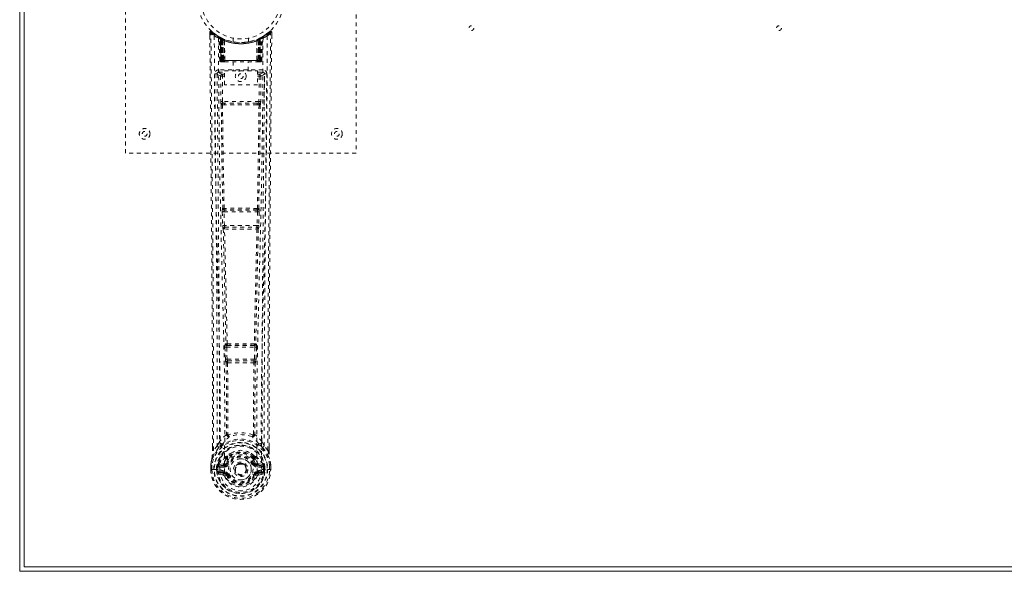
# Model space of a CAD drawing. Header units: inches. Extents: x 16.5 to 112, y 45 to 74.8.
# Tile 1 of 7: x 16.5 to 42.1, y 45 to 59.3. Entities that reach past the tile are written whole.
import ezdxf

# ---------------------------------------------------------------- set-up
doc = ezdxf.new("R2010")
doc.units = ezdxf.units.IN
doc.header["$MEASUREMENT"] = 0
doc.linetypes.add('SLD-Dashed', pattern=[0.075, 0.05, -0.025])
doc.linetypes.add('SLD-Solid', pattern=[0])

msp = doc.modelspace()

# ---------------------------------------------------------------- linework, layer by layer
at = {"color": 7, "linetype": 'SLD-Solid', "lineweight": 15}
for p, q in [((16.481, 45.004), (16.481, 74.754)), ((16.599, 74.636), (16.599, 45.123)), ((16.599, 45.123), (16.599, 74.636)), ((16.599, 45.123), (111.863, 45.123)), ((111.863, 45.123), (16.599, 45.123)), ((111.981, 45.004), (16.481, 45.004))]:
    msp.add_line(p, q, dxfattribs=at)
at = {"color": 7, "linetype": 'SLD-Dashed', "lineweight": 0}
for p, q in [((19.231, 55.879), (19.231, 63.879)), ((25.231, 63.879), (25.231, 55.879)), ((21.425, 59.021), (21.425, 58.937)), ((21.454, 59.021), (21.475, 59.044)), ((21.663, 58.906), (21.649, 58.914)), ((22.813, 58.914), (22.8, 58.906)), ((22.877, 58.956), (22.817, 58.918)), ((22.988, 59.044), (22.887, 58.963)), ((23.038, 59.021), (23.008, 59.021)), ((23.037, 58.936), (23.038, 59.021)), ((21.677, 58.881), (21.664, 58.889)), ((21.685, 58.283), (21.664, 58.889)), ((21.698, 58.283), (21.677, 58.881)), ((21.747, 58.861), (21.681, 58.895)), ((21.764, 58.835), (21.696, 58.87)), ((21.717, 58.283), (21.696, 58.87)), ((21.697, 58.874), (21.719, 58.28)), ((21.724, 58.841), (21.736, 58.866)), ((21.724, 58.841), (21.724, 58.283)), ((21.729, 58.838), (21.724, 58.841)), ((21.729, 58.838), (21.741, 58.864)), ((21.729, 58.283), (21.729, 58.838)), ((21.736, 58.866), (21.741, 58.864)), ((21.737, 58.283), (21.737, 58.834)), ((21.741, 58.832), (21.754, 58.858)), ((21.741, 58.832), (21.741, 58.283)), ((21.749, 58.86), (21.747, 58.861)), ((21.754, 58.858), (21.749, 58.86)), ((21.756, 58.825), (21.767, 58.852)), ((21.756, 58.825), (21.756, 58.283)), ((21.759, 58.824), (21.771, 58.85)), ((21.759, 58.283), (21.759, 58.824)), ((21.764, 58.835), (21.766, 58.834)), ((21.783, 58.283), (21.764, 58.835)), ((21.766, 58.834), (21.785, 58.283)), ((21.767, 58.852), (21.771, 58.85)), ((21.811, 58.805), (21.809, 58.806)), ((21.813, 58.282), (21.809, 58.806)), ((21.814, 58.832), (21.811, 58.833)), ((21.811, 58.805), (21.815, 58.283)), ((22.031, 58.869), (22.031, 58.772)), ((22.431, 58.772), (22.431, 58.869)), ((22.651, 58.833), (22.648, 58.832)), ((22.648, 58.283), (22.652, 58.805)), ((22.654, 58.806), (22.649, 58.282)), ((22.654, 58.806), (22.652, 58.805)), ((22.678, 58.283), (22.697, 58.834)), ((22.698, 58.835), (22.679, 58.283)), ((22.695, 58.852), (22.721, 58.864)), ((22.695, 58.852), (22.707, 58.825)), ((22.697, 58.834), (22.698, 58.835)), ((22.766, 58.87), (22.698, 58.835)), ((22.703, 58.824), (22.703, 58.283)), ((22.707, 58.283), (22.707, 58.825)), ((22.713, 58.86), (22.709, 58.858)), ((22.709, 58.858), (22.721, 58.832)), ((22.713, 58.86), (22.726, 58.834)), ((22.715, 58.861), (22.714, 58.86)), ((22.782, 58.895), (22.715, 58.861)), ((22.721, 58.864), (22.726, 58.866)), ((22.721, 58.864), (22.734, 58.838)), ((22.721, 58.283), (22.721, 58.832)), ((22.726, 58.834), (22.725, 58.283)), ((22.726, 58.866), (22.735, 58.871)), ((22.726, 58.866), (22.739, 58.841)), ((22.739, 58.841), (22.734, 58.838)), ((22.734, 58.838), (22.734, 58.283)), ((22.739, 58.283), (22.739, 58.841)), ((22.744, 58.28), (22.766, 58.874)), ((22.746, 58.283), (22.766, 58.87)), ((22.759, 58.864), (22.754, 58.865)), ((22.764, 58.283), (22.785, 58.881)), ((22.778, 58.283), (22.799, 58.889)), ((22.799, 58.889), (22.785, 58.881)), ((21.685, 58.283), (21.698, 58.283)), ((21.712, 58.255), (21.716, 58.254)), ((21.717, 58.283), (21.783, 58.283)), ((21.717, 58.254), (21.717, 58.254)), ((21.724, 58.254), (21.729, 58.254)), ((21.728, 58.254), (21.738, 58.254)), ((22.734, 58.283), (21.729, 58.283)), ((21.738, 58.254), (21.742, 58.254)), ((21.741, 58.283), (22.721, 58.283)), ((21.747, 58.254), (21.813, 58.254)), ((21.756, 58.283), (21.759, 58.283)), ((22.703, 58.283), (21.759, 58.283)), ((21.785, 58.283), (21.783, 58.283)), ((21.813, 58.282), (21.815, 58.283)), ((21.815, 58.283), (22.648, 58.283)), ((21.815, 58.254), (22.647, 58.254)), ((22.036, 58.254), (22.036, 58.022)), ((22.426, 58.022), (22.426, 58.254)), ((22.648, 58.283), (22.649, 58.282)), ((22.65, 58.254), (22.716, 58.254)), ((22.679, 58.283), (22.678, 58.283)), ((22.679, 58.283), (22.746, 58.283)), ((22.703, 58.283), (22.707, 58.283)), ((22.721, 58.254), (22.725, 58.254)), ((22.725, 58.254), (22.734, 58.254)), ((22.733, 58.254), (22.738, 58.254)), ((22.738, 58.254), (22.738, 58.257)), ((22.746, 58.254), (22.746, 58.254)), ((22.747, 58.254), (22.751, 58.255)), ((22.764, 58.283), (22.778, 58.283)), ((21.618, 57.957), (21.615, 57.94)), ((21.615, 57.947), (21.615, 57.938)), ((21.615, 57.938), (21.615, 57.936)), ((21.615, 57.936), (21.622, 57.122)), ((21.66, 58.045), (21.66, 57.985)), ((22.803, 58.045), (21.66, 58.045)), ((21.66, 57.985), (21.807, 57.985)), ((21.707, 57.883), (21.714, 57.222)), ((21.707, 57.883), (21.752, 57.883)), ((21.752, 57.928), (21.752, 57.883)), ((21.807, 57.928), (21.752, 57.928)), ((21.807, 57.883), (21.752, 57.883)), ((21.759, 57.223), (21.752, 57.883)), ((21.807, 57.656), (21.807, 58.022)), ((21.807, 58.022), (22.668, 58.022)), ((22.668, 58.022), (22.668, 57.656)), ((22.668, 57.985), (22.803, 57.985)), ((22.668, 57.928), (22.711, 57.928)), ((22.668, 57.883), (22.711, 57.883)), ((22.711, 57.883), (22.704, 57.223)), ((22.711, 57.928), (22.711, 57.883)), ((22.756, 57.883), (22.749, 57.222)), ((22.803, 57.985), (22.803, 58.045)), ((22.84, 57.122), (22.848, 57.936)), ((22.848, 57.94), (22.845, 57.957)), ((22.848, 57.938), (22.847, 57.947)), ((22.848, 57.936), (22.848, 57.938)), ((22.668, 57.656), (21.807, 57.656)), ((21.757, 57.133), (21.805, 57.132)), ((22.704, 57.223), (21.759, 57.223)), ((21.815, 57.179), (21.768, 57.179)), ((22.647, 57.179), (21.815, 57.179)), ((22.695, 57.179), (22.647, 57.179)), ((22.657, 57.132), (22.706, 57.133)), ((25.231, 55.879), (19.231, 55.879)), ((21.751, 54.351), (21.762, 53.999)), ((21.764, 54.444), (21.759, 54.441)), ((21.796, 54.353), (22.667, 54.353)), ((21.807, 54), (21.796, 54.353)), ((21.803, 54.398), (21.809, 54.4)), ((22.659, 54.398), (21.803, 54.398)), ((22.654, 54.4), (22.659, 54.398)), ((22.667, 54.353), (22.656, 54)), ((22.704, 54.441), (22.698, 54.444)), ((22.711, 54.351), (22.7, 53.999)), ((21.775, 53.909), (21.776, 53.909)), ((22.656, 54), (21.807, 54)), ((21.821, 53.955), (21.82, 53.955)), ((21.82, 53.955), (22.643, 53.955)), ((22.643, 53.955), (22.642, 53.955)), ((22.687, 53.909), (22.687, 53.909)), ((21.821, 50.829), (21.833, 50.52)), ((21.844, 50.923), (21.831, 50.919)), ((21.865, 50.831), (22.597, 50.831)), ((21.877, 50.522), (21.865, 50.831)), ((21.875, 50.876), (21.888, 50.88)), ((22.587, 50.876), (21.875, 50.876)), ((22.575, 50.88), (22.587, 50.876)), ((22.597, 50.831), (22.585, 50.522)), ((22.619, 50.923), (22.632, 50.919)), ((22.642, 50.829), (22.63, 50.52)), ((21.833, 50.52), (21.835, 50.487)), ((22.585, 50.522), (21.877, 50.522)), ((21.896, 50.477), (21.896, 50.477)), ((21.896, 50.477), (22.567, 50.477)), ((22.567, 50.477), (22.566, 50.477)), ((22.63, 50.52), (22.627, 50.487)), ((21.851, 50.43), (21.852, 50.43)), ((22.61, 50.43), (22.611, 50.43)), ((21.495, 48.148), (21.495, 48.237)), ((21.496, 48.237), (21.496, 48.148)), ((21.62, 48.264), (21.524, 48.149)), ((21.62, 48.264), (21.68, 48.377)), ((22.783, 48.377), (22.842, 48.264)), ((22.938, 48.149), (22.842, 48.264)), ((22.967, 48.148), (22.967, 48.25)), ((22.968, 48.148), (22.968, 48.249)), ((21.86, 47.961), (21.86, 47.939)), ((21.867, 47.989), (21.878, 48.006)), ((21.883, 47.956), (21.883, 47.934)), ((22.58, 47.934), (22.579, 47.956)), ((22.584, 48.006), (22.596, 47.989)), ((22.603, 47.961), (22.603, 47.939)), ((21.452, 47.769), (21.452, 47.765)), ((21.452, 47.648), (21.452, 47.765)), ((21.452, 47.648), (21.456, 47.648)), ((21.453, 47.765), (21.453, 47.647)), ((21.456, 47.648), (21.509, 47.649)), ((21.482, 47.765), (21.481, 47.649)), ((21.509, 47.649), (21.532, 47.649)), ((21.532, 47.649), (21.538, 47.649)), ((21.538, 47.649), (21.688, 47.649)), ((21.603, 47.722), (21.603, 47.722)), ((21.603, 47.649), (21.603, 47.722)), ((21.603, 47.649), (21.603, 47.649)), ((21.633, 47.721), (21.632, 47.65)), ((21.638, 47.65), (21.632, 47.65)), ((21.633, 47.721), (21.638, 47.74)), ((21.638, 47.74), (21.638, 47.727)), ((21.638, 47.727), (21.638, 47.65)), ((21.648, 47.769), (21.645, 47.765)), ((21.648, 47.769), (21.658, 47.779)), ((21.773, 47.801), (21.658, 47.779)), ((21.658, 47.78), (21.658, 47.779)), ((21.658, 47.779), (21.658, 47.78)), ((21.673, 47.746), (21.803, 47.771)), ((21.673, 47.746), (21.673, 47.716)), ((21.803, 47.746), (21.673, 47.746)), ((21.803, 47.716), (21.673, 47.716)), ((21.688, 47.649), (21.688, 47.649)), ((21.803, 47.771), (21.803, 47.746)), ((21.803, 47.716), (21.803, 47.746)), ((21.85, 47.801), (21.858, 47.812)), ((21.858, 47.812), (21.885, 47.801)), ((22.075, 47.655), (22.076, 47.671)), ((22.075, 47.647), (22.075, 47.655)), ((22.578, 47.801), (22.605, 47.812)), ((22.605, 47.812), (22.612, 47.801)), ((22.66, 47.771), (22.79, 47.746)), ((22.66, 47.771), (22.66, 47.746)), ((22.79, 47.746), (22.66, 47.746)), ((22.66, 47.716), (22.66, 47.746)), ((22.79, 47.716), (22.66, 47.716)), ((22.805, 47.779), (22.689, 47.801)), ((22.775, 47.649), (22.925, 47.649)), ((22.79, 47.716), (22.79, 47.746)), ((22.805, 47.779), (22.815, 47.769)), ((22.818, 47.765), (22.815, 47.769)), ((22.824, 47.74), (22.825, 47.727)), ((22.83, 47.721), (22.824, 47.74)), ((22.825, 47.727), (22.825, 47.65)), ((22.825, 47.65), (22.83, 47.65)), ((22.86, 47.722), (22.83, 47.721)), ((22.83, 47.65), (22.83, 47.721)), ((22.86, 47.722), (22.86, 47.65)), ((22.86, 47.722), (22.86, 47.722)), ((22.925, 47.649), (22.931, 47.649)), ((22.931, 47.649), (22.954, 47.649)), ((22.954, 47.649), (23.007, 47.648)), ((22.981, 47.649), (22.981, 47.765)), ((23.007, 47.648), (23.011, 47.648)), ((23.01, 47.647), (23.009, 47.765)), ((23.01, 47.765), (23.01, 47.769)), ((23.011, 47.648), (23.01, 47.765)), ((21.656, 47.528), (21.775, 47.505)), ((21.686, 47.594), (21.686, 47.564)), ((21.686, 47.594), (21.803, 47.594)), ((21.803, 47.544), (21.686, 47.564)), ((21.686, 47.564), (21.803, 47.564)), ((21.803, 47.594), (21.803, 47.564)), ((21.803, 47.544), (21.803, 47.564)), ((21.862, 47.501), (21.858, 47.509)), ((21.885, 47.51), (21.862, 47.501)), ((22.6, 47.501), (22.578, 47.51)), ((22.604, 47.509), (22.6, 47.501)), ((22.655, 47.478), (22.6, 47.501)), ((22.66, 47.594), (22.66, 47.564)), ((22.66, 47.594), (22.777, 47.594)), ((22.777, 47.564), (22.66, 47.544)), ((22.66, 47.544), (22.66, 47.564)), ((22.66, 47.564), (22.777, 47.564)), ((22.688, 47.505), (22.807, 47.528)), ((22.777, 47.564), (22.777, 47.594))]:
    msp.add_line(p, q, dxfattribs=at)
at = {"color": 7, "linetype": 'SLD-Dashed', "lineweight": 0, "flags": 128}
for points in [[(21.473, 59.041), (21.466, 59.045), (21.458, 59.047), (21.45, 59.048), (21.442, 59.046), (21.435, 59.043), (21.429, 59.038), (21.426, 59.031), (21.425, 59.023)], [(21.495, 48.237), (21.492, 50.865), (21.475, 53.583), (21.45, 56.302), (21.425, 59.021)], [(21.425, 59.021), (21.425, 59.021), (21.427, 59.021), (21.433, 59.021), (21.443, 59.021), (21.449, 59.021), (21.454, 59.021)], [(21.524, 48.149), (21.525, 48.887), (21.525, 49.668), (21.523, 50.491), (21.519, 51.356), (21.515, 52.153), (21.509, 52.982), (21.508, 53.173), (21.507, 53.365), (21.505, 53.559), (21.504, 53.693), (21.503, 53.822), (21.502, 53.958), (21.5, 54.099), (21.496, 54.553), (21.492, 55.057), (21.487, 55.613), (21.483, 55.964), (21.48, 56.336), (21.476, 56.739), (21.472, 57.115), (21.468, 57.605), (21.463, 58.041), (21.46, 58.422), (21.457, 58.749), (21.455, 59.021)], [(21.543, 58.927), (21.549, 57.337), (21.567, 55.748), (21.598, 54.161), (21.636, 52.578), (21.665, 51.338), (21.689, 50.103), (21.698, 48.872), (21.688, 47.649)], [(21.658, 58.906), (21.664, 58.895), (21.668, 58.882)], [(22.919, 58.927), (22.914, 57.337), (22.895, 55.748), (22.865, 54.161), (22.827, 52.578), (22.797, 51.338), (22.774, 50.103), (22.764, 48.872), (22.775, 47.649)], [(22.938, 48.149), (22.937, 48.963), (22.938, 49.812), (22.94, 50.695), (22.944, 51.498), (22.947, 52.015), (22.95, 52.557), (22.954, 53.124), (22.959, 53.687), (22.963, 54.175), (22.969, 54.822), (22.975, 55.51), (22.982, 56.239), (22.988, 56.916), (23.008, 59.021)], [(22.968, 48.249), (22.971, 50.866), (22.988, 53.582), (23.012, 56.304), (23.038, 59.021)], [(23.035, 59.021), (23.033, 59.029), (23.03, 59.036), (23.025, 59.043), (23.018, 59.048), (23.011, 59.05), (23.004, 59.051), (22.997, 59.049), (22.99, 59.045)], [(21.652, 58.872), (21.659, 57.285), (21.679, 55.701), (21.712, 54.118), (21.752, 52.539), (21.784, 51.302), (21.808, 50.069), (21.818, 48.841), (21.806, 47.619)], [(21.664, 58.895), (21.665, 58.889), (21.665, 58.888)], [(21.695, 58.878), (21.696, 58.872), (21.696, 58.87)], [(21.697, 58.886), (21.704, 58.883), (21.736, 58.866)], [(21.749, 58.86), (21.749, 58.86), (21.748, 58.858), (21.747, 58.856), (21.746, 58.853), (21.744, 58.849), (21.742, 58.844), (21.739, 58.839), (21.737, 58.834)], [(22.429, 58.772), (22.43, 58.772), (22.412, 58.769), (22.374, 58.764), (22.32, 58.758), (22.255, 58.755), (22.231, 58.754)], [(22.81, 58.872), (22.804, 57.285), (22.784, 55.701), (22.751, 54.118), (22.71, 52.539), (22.679, 51.302), (22.654, 50.069), (22.645, 48.841), (22.657, 47.619)], [(22.703, 58.824), (22.699, 58.834), (22.695, 58.842), (22.692, 58.848), (22.692, 58.85)], [(21.724, 58.283), (21.709, 58.283), (21.696, 58.283), (21.688, 58.283), (21.685, 58.283)], [(21.698, 58.283), (21.702, 58.283), (21.71, 58.283), (21.723, 58.283), (21.737, 58.283)], [(21.717, 58.284), (21.718, 58.277), (21.718, 58.275)], [(21.756, 58.283), (21.748, 58.283), (21.74, 58.283), (21.733, 58.283), (21.727, 58.283), (21.722, 58.283), (21.719, 58.283), (21.717, 58.283), (21.717, 58.283)], [(21.73, 58.254), (21.73, 58.254), (21.731, 58.255), (21.734, 58.255), (21.738, 58.256)], [(21.745, 58.255), (21.747, 58.254), (21.748, 58.254)], [(21.785, 58.283), (21.788, 58.274), (21.795, 58.264)], [(21.813, 58.282), (21.798, 58.268), (21.795, 58.264)], [(22.649, 58.282), (22.664, 58.268), (22.668, 58.264)], [(22.668, 58.264), (22.675, 58.274), (22.678, 58.283)], [(22.746, 58.283), (22.746, 58.283), (22.744, 58.283), (22.74, 58.283), (22.735, 58.283), (22.729, 58.283), (22.722, 58.283), (22.715, 58.283), (22.707, 58.283)], [(22.725, 58.283), (22.74, 58.283), (22.752, 58.283), (22.761, 58.283), (22.764, 58.283)], [(22.725, 58.256), (22.729, 58.255), (22.731, 58.255), (22.732, 58.254), (22.732, 58.254)], [(22.778, 58.283), (22.775, 58.283), (22.767, 58.283), (22.754, 58.283), (22.739, 58.283)], [(21.555, 57.939), (21.558, 57.563), (21.562, 57.134), (21.567, 56.665), (21.571, 56.24), (21.573, 56.017), (21.575, 55.795), (21.577, 55.572), (21.58, 55.32), (21.582, 55.064), (21.585, 54.817), (21.589, 54.314), (21.594, 53.846), (21.597, 53.414), (21.601, 52.991), (21.605, 52.501), (21.611, 51.661), (21.615, 50.812), (21.619, 49.935), (21.621, 49.081), (21.62, 48.264)], [(21.615, 57.94), (21.638, 57.911), (21.707, 57.883)], [(21.615, 57.94), (21.645, 54.751), (21.671, 51.563), (21.68, 48.377)], [(21.752, 57.928), (21.683, 57.956), (21.66, 57.985)], [(22.803, 57.985), (22.78, 57.956), (22.711, 57.928)], [(22.756, 57.883), (22.751, 57.883), (22.741, 57.883), (22.727, 57.883), (22.711, 57.883)], [(22.756, 57.883), (22.825, 57.911), (22.846, 57.937)], [(22.783, 48.377), (22.792, 51.563), (22.817, 54.751), (22.848, 57.94)], [(22.842, 48.264), (22.842, 49.005), (22.843, 49.777), (22.846, 50.58), (22.85, 51.346), (22.855, 52.121), (22.861, 52.897), (22.867, 53.653), (22.874, 54.378), (22.88, 55.054), (22.888, 55.81), (22.894, 56.52), (22.901, 57.217), (22.908, 57.939)], [(21.759, 57.223), (21.743, 57.223), (21.729, 57.223), (21.719, 57.222), (21.714, 57.222)], [(21.724, 57.134), (21.74, 55.788), (21.764, 54.444)], [(21.798, 54.441), (21.773, 55.786), (21.757, 57.133)], [(22.657, 57.132), (22.446, 57.132), (22.231, 57.132), (22.017, 57.132), (21.805, 57.132)], [(22.647, 57.179), (22.443, 57.179), (22.237, 57.179), (22.025, 57.179), (21.815, 57.179)], [(22.706, 57.133), (22.689, 55.786), (22.664, 54.441)], [(22.695, 57.179), (22.712, 57.175), (22.722, 57.168)], [(22.739, 57.134), (22.723, 55.788), (22.698, 54.444)], [(22.749, 57.222), (22.744, 57.222), (22.734, 57.223), (22.719, 57.223), (22.704, 57.223)], [(21.796, 54.353), (21.788, 54.352), (21.78, 54.352), (21.773, 54.352), (21.766, 54.352), (21.76, 54.352), (21.756, 54.352), (21.753, 54.351), (21.751, 54.351)], [(22.711, 54.351), (22.71, 54.351), (22.707, 54.352), (22.702, 54.352), (22.697, 54.352), (22.69, 54.352), (22.683, 54.352), (22.675, 54.352), (22.667, 54.353)], [(21.807, 54), (21.799, 54), (21.791, 54), (21.784, 53.999), (21.777, 53.999), (21.771, 53.999), (21.767, 53.999), (21.764, 53.999), (21.762, 53.999)], [(21.762, 53.999), (21.764, 53.965), (21.764, 53.963)], [(21.776, 53.909), (21.811, 52.413), (21.844, 50.923)], [(21.879, 50.918), (21.846, 52.41), (21.81, 53.906)], [(22.652, 53.906), (22.617, 52.41), (22.583, 50.918)], [(22.687, 53.909), (22.652, 52.413), (22.619, 50.923)], [(22.7, 53.999), (22.699, 53.999), (22.696, 53.999), (22.691, 53.999), (22.686, 53.999), (22.679, 53.999), (22.672, 54), (22.664, 54), (22.656, 54)], [(22.682, 53.928), (22.684, 53.926), (22.687, 53.909)], [(22.7, 53.999), (22.699, 53.965), (22.698, 53.963)], [(21.865, 50.831), (21.857, 50.83), (21.85, 50.83), (21.842, 50.83), (21.836, 50.83), (21.83, 50.829), (21.826, 50.829), (21.823, 50.829), (21.821, 50.829)], [(21.865, 50.831), (21.865, 50.839), (21.865, 50.848), (21.867, 50.862), (21.87, 50.872), (21.875, 50.876)], [(22.587, 50.876), (22.592, 50.872), (22.596, 50.862), (22.598, 50.848), (22.598, 50.839), (22.597, 50.831)], [(22.642, 50.829), (22.64, 50.829), (22.637, 50.829), (22.632, 50.829), (22.627, 50.83), (22.62, 50.83), (22.613, 50.83), (22.605, 50.83), (22.597, 50.831)], [(21.877, 50.522), (21.869, 50.522), (21.862, 50.521), (21.855, 50.521), (21.848, 50.521), (21.843, 50.521), (21.838, 50.52), (21.835, 50.52), (21.833, 50.52)], [(22.585, 50.522), (22.584, 50.513), (22.583, 50.505), (22.579, 50.491), (22.573, 50.481), (22.57, 50.478), (22.568, 50.477), (22.567, 50.477)], [(22.63, 50.52), (22.625, 50.52), (22.614, 50.521), (22.6, 50.521), (22.585, 50.522)], [(21.852, 50.43), (21.863, 49.498), (21.864, 48.569)], [(21.888, 50.425), (21.899, 49.492), (21.899, 48.563)], [(22.563, 48.563), (22.564, 49.492), (22.575, 50.425)], [(22.61, 50.43), (22.6, 49.498), (22.599, 48.569)], [(21.861, 48.561), (21.764, 48.475), (21.68, 48.377)], [(21.861, 48.561), (21.864, 48.55), (21.868, 48.542), (21.874, 48.535), (21.882, 48.532), (21.89, 48.532), (21.898, 48.536), (21.904, 48.543), (21.909, 48.552)], [(21.899, 48.563), (21.9, 48.561), (21.9, 48.559), (21.903, 48.556), (21.909, 48.552)], [(22.553, 48.552), (22.56, 48.556), (22.562, 48.559), (22.563, 48.561), (22.563, 48.563)], [(22.553, 48.552), (22.558, 48.543), (22.565, 48.536), (22.573, 48.532), (22.581, 48.532), (22.588, 48.535), (22.595, 48.542), (22.599, 48.55), (22.601, 48.561)], [(22.783, 48.377), (22.699, 48.475), (22.601, 48.561)], [(21.663, 48.224), (21.562, 48.101), (21.483, 47.946)], [(21.524, 48.149), (21.518, 48.149), (21.512, 48.149), (21.506, 48.149), (21.501, 48.149), (21.498, 48.148), (21.495, 48.148), (21.494, 48.148), (21.495, 48.148)], [(21.773, 48.327), (21.767, 48.321), (21.758, 48.312)], [(22.705, 48.312), (22.695, 48.321), (22.69, 48.327)], [(22.8, 48.224), (22.9, 48.101), (22.98, 47.946)], [(22.968, 48.148), (22.968, 48.148), (22.967, 48.148), (22.965, 48.148), (22.961, 48.149), (22.956, 48.149), (22.95, 48.149), (22.944, 48.149), (22.938, 48.149)], [(21.483, 47.946), (21.466, 47.868), (21.452, 47.769)], [(21.452, 47.765), (21.465, 47.86), (21.481, 47.935)], [(21.483, 47.946), (21.481, 47.941), (21.481, 47.935)], [(21.86, 47.939), (21.829, 47.888), (21.801, 47.823)], [(22.004, 48.092), (21.954, 48.066), (21.878, 48.006)], [(22.584, 48.006), (22.509, 48.066), (22.459, 48.092)], [(22.605, 47.812), (22.579, 47.873), (22.551, 47.92)], [(22.603, 47.939), (22.634, 47.888), (22.662, 47.823)], [(22.982, 47.935), (22.982, 47.941), (22.98, 47.946)], [(23.01, 47.769), (22.999, 47.858), (22.98, 47.946)], [(23.01, 47.765), (22.998, 47.86), (22.982, 47.935)], [(21.481, 47.649), (21.475, 47.649), (21.469, 47.649), (21.463, 47.649), (21.459, 47.649), (21.455, 47.649), (21.452, 47.649), (21.451, 47.648), (21.452, 47.648)], [(21.452, 47.769), (21.453, 47.769), (21.455, 47.769), (21.458, 47.769), (21.462, 47.768), (21.466, 47.767), (21.471, 47.767), (21.476, 47.766), (21.482, 47.765)], [(21.452, 47.765), (21.452, 47.765), (21.453, 47.765), (21.455, 47.765), (21.459, 47.765), (21.464, 47.765), (21.469, 47.765), (21.475, 47.765), (21.482, 47.765)], [(21.603, 47.722), (21.613, 47.722), (21.623, 47.721), (21.629, 47.721), (21.633, 47.721)], [(21.632, 47.65), (21.629, 47.65), (21.622, 47.65), (21.613, 47.65), (21.603, 47.649)], [(21.633, 47.721), (21.633, 47.721), (21.633, 47.721)], [(21.673, 47.716), (21.655, 47.719), (21.638, 47.727)], [(21.801, 47.823), (21.787, 47.806), (21.773, 47.801)], [(21.912, 47.789), (21.907, 47.792), (21.902, 47.794), (21.897, 47.796), (21.893, 47.797), (21.89, 47.799), (21.887, 47.8), (21.885, 47.801), (21.885, 47.801)], [(22.55, 47.789), (22.556, 47.792), (22.561, 47.794), (22.565, 47.796), (22.57, 47.797), (22.573, 47.799), (22.576, 47.8), (22.577, 47.801), (22.578, 47.801)], [(22.662, 47.823), (22.675, 47.806), (22.689, 47.801)], [(22.825, 47.727), (22.808, 47.719), (22.79, 47.716)], [(22.83, 47.721), (22.83, 47.721), (22.83, 47.721)], [(23.01, 47.769), (23.009, 47.769), (23.007, 47.769), (23.005, 47.769), (23.001, 47.768), (22.997, 47.767), (22.992, 47.767), (22.986, 47.766), (22.981, 47.765)], [(22.981, 47.765), (22.987, 47.765), (22.993, 47.765), (22.999, 47.765), (23.004, 47.765), (23.007, 47.765), (23.01, 47.765), (23.011, 47.765), (23.01, 47.765)], [(23.011, 47.648), (23.011, 47.648), (23.01, 47.648), (23.008, 47.649), (23.004, 47.649), (22.999, 47.649), (22.994, 47.649), (22.988, 47.649), (22.981, 47.649)], [(21.643, 47.577), (21.663, 47.59), (21.686, 47.594)], [(22.657, 47.619), (22.652, 47.541), (22.629, 47.465), (22.59, 47.396), (22.536, 47.335), (22.47, 47.285), (22.396, 47.249), (22.315, 47.226), (22.231, 47.219), (22.148, 47.226), (22.067, 47.249), (21.992, 47.285), (21.927, 47.335), (21.873, 47.396), (21.834, 47.465), (21.811, 47.541), (21.806, 47.619)], [(21.912, 47.521), (21.907, 47.519), (21.902, 47.517), (21.897, 47.515), (21.893, 47.513), (21.89, 47.512), (21.887, 47.511), (21.885, 47.51), (21.885, 47.51)], [(22.55, 47.521), (22.556, 47.519), (22.561, 47.517), (22.565, 47.515), (22.57, 47.513), (22.573, 47.512), (22.576, 47.511), (22.577, 47.51), (22.578, 47.51)], [(22.777, 47.594), (22.8, 47.59), (22.819, 47.577)]]:
    msp.add_lwpolyline(points, dxfattribs=at)
at = {"color": 7, "linetype": 'SLD-Dashed', "lineweight": 0}
for centre, radius in [((22.231, 59.879), 1.125), ((22.231, 59.879), 1.03), ((28.231, 59.129), 0.0625), ((36.231, 59.129), 0.0625), ((22.231, 57.879), 0.141), ((22.231, 57.879), 0.0625), ((19.731, 56.379), 0.14), ((19.731, 56.379), 0.0625), ((24.731, 56.379), 0.141), ((24.731, 56.379), 0.0625), ((22.231, 47.655), 0.7), ((22.231, 47.655), 0.69), ((22.231, 47.655), 0.623), ((22.231, 47.655), 0.32), ((22.231, 47.655), 0.275), ((22.231, 47.655), 0.188), ((22.231, 47.655), 0.157), ((22.231, 47.655), 0.142), ((22.231, 47.655), 0.139), ((22.231, 47.655), 0.138)]:
    msp.add_circle(centre, radius, dxfattribs=at)
for centre, radius, start, end in [((21.454, 59.021), 0.03, 47.8443, 180.5369), ((22.226, 59.914), 1.2, 228.1039, 235.3369), ((22.231, 59.88), 1.158, 227.8715, 312.1368), ((22.226, 59.873), 1.119, 227.8911, 235.3654), ((21.573, 58.927), 0.03, 55.9238, 179.7425), ((22.217, 60.114), 1.364, 240.4158, 245.5492), ((22.232, 59.881), 1.129, 235.3472, 240.4694), ((21.634, 58.888), 0.03, 1.9728, 58.9384), ((22.235, 59.886), 1.136, 238.932, 239.8055), ((21.614, 58.852), 0.0707, 31.4614, 58.8901), ((21.648, 58.88), 0.0299, 1.9106, 59.6992), ((22.149, 59.735), 0.961, 239.6217, 242.5196), ((22.242, 59.901), 1.153, 239.925, 243.9589), ((22.356, 59.666), 0.881, 298.8304, 300.3091), ((22.815, 58.88), 0.0299, 120.2898, 178.1003), ((22.232, 59.878), 1.126, 299.524, 304.6622), ((22.829, 58.888), 0.03, 121.0746, 178.0304), ((22.246, 60.113), 1.364, 294.4492, 299.5838), ((22.236, 59.873), 1.12, 304.6361, 312.1031), ((22.889, 58.927), 0.03, 0.2598, 124.0786), ((22.233, 59.919), 1.206, 304.6791, 311.8731), ((23.008, 59.021), 0.03, 359.4719, 132.1509), ((22.952, 58.99), 0.0644, 28.7532, 55.6546), ((21.693, 58.859), 0.0429, 114.1717, 162.9943), ((22.231, 59.911), 1.19, 240.8799, 299.1201), ((22.221, 59.514), 0.837, 228.2596, 233.5269), ((22.231, 59.879), 1.128, 240.4734, 299.5266), ((22.204, 59.488), 0.803, 229.0644, 234.4774), ((21.666, 58.869), 0.03, 16.8689, 61.2486), ((21.666, 58.869), 0.0299, 1.8152, 60.7481), ((22.239, 59.895), 1.145, 240.8202, 245.6707), ((22.204, 59.482), 0.795, 230.3089, 235.6735), ((22.231, 59.878), 1.155, 244.2142, 295.7858), ((22.231, 59.878), 1.155, 244.9105, 295.0895), ((21.734, 58.834), 0.0297, 1.4958, 64.4709), ((21.736, 58.834), 0.0297, 1.4797, 64.5533), ((22.231, 59.878), 1.155, 245.8865, 294.1135), ((22.187, 59.431), 0.73, 234.7497, 238.7739), ((21.782, 58.823), 0.0311, 328.3425, 19.6385), ((21.781, 58.823), 0.0345, 328.9619, 15.1618), ((22.231, 59.843), 1.12, 247.9256, 292.0744), ((22.682, 58.823), 0.0345, 164.8379, 211.0384), ((22.681, 58.823), 0.031, 160.2248, 211.6753), ((22.274, 59.434), 0.734, 301.2411, 305.2408), ((22.337, 59.651), 0.875, 293.5655, 295.4757), ((22.75, 58.758), 0.109, 91.2451, 120.4838), ((22.727, 58.834), 0.0297, 115.4467, 178.5203), ((22.728, 58.834), 0.0297, 115.5281, 178.5197), ((22.245, 59.5), 0.818, 304.4017, 309.6159), ((22.256, 59.491), 0.808, 305.5366, 310.9172), ((22.782, 58.739), 0.137, 89.4093, 113.5127), ((22.232, 59.525), 0.851, 306.5169, 311.6966), ((22.796, 58.869), 0.0299, 119.2495, 178.2028), ((22.769, 58.859), 0.043, 17.029, 65.8082), ((21.715, 58.284), 0.03, 182.0005, 269.9883), ((21.716, 58.285), 0.0305, 182.3551, 249.372), ((21.728, 58.284), 0.03, 181.989, 246.5599), ((21.729, 58.286), 0.0315, 237.9417, 270.6938), ((21.747, 58.284), 0.03, 181.9409, 269.9312), ((21.744, 58.145), 0.113, 100.0742, 104.0062), ((22.573, 58.28), 0.849, 179.7998, 181.6065), ((22.134, 58.276), 0.405, 178.9836, 183.0781), ((22.158, 58.276), 0.421, 179.0307, 182.9752), ((22.164, 58.276), 0.423, 179.04, 182.9659), ((22.197, 58.276), 0.441, 179.0846, 182.847), ((22.2, 58.276), 0.441, 179.0846, 182.847), ((21.813, 58.284), 0.0299, 181.791, 269.82), ((21.816, 58.281), 0.0264, 218.3577, 269.3897), ((22.647, 58.281), 0.0266, 270.8051, 321.4462), ((22.649, 58.284), 0.0299, 270.1852, 358.2038), ((22.261, 58.276), 0.443, 357.1787, 0.9268), ((22.711, 58.289), 0.0353, 261.8147, 350.6763), ((22.264, 58.276), 0.443, 357.1694, 0.9176), ((22.716, 58.284), 0.03, 270.0597, 358.0771), ((22.292, 58.276), 0.43, 357.0653, 0.9288), ((21.863, 58.28), 0.862, 358.4274, 0.2065), ((22.324, 58.276), 0.41, 356.937, 0.9828), ((22.734, 58.286), 0.0315, 269.3057, 302.3718), ((22.717, 58.139), 0.119, 75.903, 79.5485), ((22.734, 58.284), 0.03, 293.4836, 358.0375), ((22.748, 58.284), 0.03, 269.9974, 358.0138), ((22.746, 58.285), 0.0305, 290.7267, 357.634), ((21.659, 57.941), 0.105, 89.9095, 180.6437), ((21.597, 55.07), 2.87, 89.642, 90.8399), ((21.66, 57.94), 0.045, 90.0166, 157.9954), ((21.752, 57.883), 0.045, 90.4223, 180.3675), ((22.71, 57.883), 0.0451, 359.6169, 89.5748), ((22.803, 57.941), 0.105, 359.3653, 90.0815), ((22.803, 57.94), 0.045, 22.0124, 89.9755), ((22.866, 55.077), 2.863, 89.1592, 90.3601), ((22.003, 57.209), 0.289, 177.3569, 195.0211), ((21.769, 57.133), 0.0456, 91.9254, 179.0018), ((21.75, 57.391), 0.258, 264.2199, 271.5592), ((21.831, 57.139), 0.075, 148.0021, 184.8099), ((21.836, 57.216), 0.0772, 174.5313, 208.3854), ((21.87, 57.143), 0.0651, 146.4204, 189.4522), ((22.593, 57.143), 0.0652, 350.5376, 33.5539), ((22.627, 57.216), 0.0773, 331.6186, 5.4637), ((22.631, 57.139), 0.0756, 355.3456, 31.8412), ((22.713, 57.391), 0.258, 268.4485, 275.7717), ((22.701, 57.136), 0.0384, 357.0901, 55.3498), ((22.46, 57.209), 0.289, 344.98, 2.6511), ((21.971, 54.379), 0.221, 163.6378, 187.1234), ((21.804, 54.443), 0.0451, 181.9438, 269.4377), ((21.81, 54.445), 0.0451, 181.971, 269.4217), ((21.791, 54.577), 0.136, 258.862, 273.2843), ((21.855, 54.366), 0.0601, 148.6124, 193.0903), ((22.231, 18.31), 36.134, 89.3135, 90.6865), ((21.855, 54.434), 0.057, 172.6039, 216.494), ((22.231, 21.366), 33.037, 89.2677, 90.7323), ((22.653, 54.445), 0.0451, 270.5756, 358.0317), ((22.608, 54.434), 0.0567, 323.3833, 7.5189), ((22.659, 54.443), 0.0451, 270.5562, 358.0562), ((22.608, 54.366), 0.0601, 346.9061, 31.4028), ((22.672, 54.577), 0.136, 266.7381, 281.1136), ((22.491, 54.379), 0.222, 352.8849, 16.3539), ((21.882, 53.959), 0.118, 177.9943, 205.3582), ((21.821, 53.91), 0.0451, 90.6327, 181.6224), ((21.821, 53.91), 0.0451, 90.6368, 181.6272), ((21.802, 54.029), 0.123, 257.6593, 273.662), ((21.869, 53.994), 0.0626, 174.4861, 218.4561), ((21.879, 53.917), 0.0697, 146.9354, 189.0886), ((22.231, 87.468), 33.565, 269.2812, 270.7189), ((22.231, 87.301), 33.348, 269.2944, 270.7056), ((22.642, 53.912), 0.0433, 22.7786, 90.2168), ((22.584, 53.917), 0.0697, 350.9258, 33.0502), ((22.594, 53.994), 0.0626, 321.5451, 5.5126), ((22.642, 53.91), 0.0451, 358.3717, 89.3671), ((22.66, 54.031), 0.125, 266.4419, 282.238), ((22.581, 53.959), 0.118, 334.6448, 2.0087), ((21.984, 50.856), 0.165, 157.6374, 189.4022), ((21.876, 50.921), 0.0451, 182.4957, 269.1279), ((21.889, 50.925), 0.0451, 182.596, 269.1114), ((21.873, 51.01), 0.092, 251.4698, 273.985), ((22.231, 13.892), 37.028, 89.4553, 90.5445), ((21.94, 50.912), 0.0612, 173.9349, 211.549), ((22.231, 18.013), 32.869, 89.4016, 90.5984), ((22.574, 50.925), 0.0451, 270.8985, 357.394), ((22.523, 50.912), 0.0608, 328.3084, 6.2209), ((22.59, 51.01), 0.0919, 266.0312, 288.5368), ((22.587, 50.921), 0.0451, 270.8599, 357.5165), ((22.479, 50.856), 0.165, 350.5839, 22.3765), ((21.929, 50.483), 0.0934, 177.5467, 214.1209), ((21.896, 50.432), 0.0451, 91.0472, 182.1357), ((21.897, 50.432), 0.0451, 91.0482, 182.1493), ((21.936, 50.52), 0.0588, 177.83, 226.6368), ((21.974, 50.437), 0.0873, 153.1961, 188.1825), ((22.231, 83.845), 33.37, 269.4251, 270.5749), ((22.565, 50.432), 0.0451, 357.8561, 88.9464), ((22.488, 50.437), 0.0872, 351.7998, 26.8114), ((22.566, 50.432), 0.0451, 357.8547, 88.9624), ((22.534, 50.483), 0.0933, 325.868, 2.465), ((21.882, 50.513), 0.0879, 250.2443, 273.9528), ((22.231, 83.147), 32.724, 269.3989, 270.6009), ((22.581, 50.514), 0.0889, 266.1801, 289.6207), ((22.231, 47.655), 0.787, 8.3239, 171.6761), ((22.231, 47.655), 0.758, 8.324, 171.676), ((22.5, 47.818), 0.888, 129.1314, 144.9697), ((21.849, 48.569), 0.0143, 327.5624, 3.3155), ((21.922, 48.565), 0.0608, 183.668, 286.5446), ((21.896, 48.642), 0.0794, 246.0502, 272.5097), ((21.986, 48.57), 0.0786, 193.3201, 233.7455), ((22.231, 47.642), 0.965, 70.5266, 109.4744), ((22.231, 47.714), 0.844, 69.7727, 110.2275), ((22.54, 48.565), 0.0608, 253.4571, 356.3302), ((22.477, 48.57), 0.0786, 306.2658, 346.6685), ((21.963, 47.818), 0.888, 35.0297, 50.8688), ((22.567, 48.642), 0.0795, 267.4929, 293.9472), ((22.613, 48.569), 0.0142, 176.5772, 212.5449), ((20.293, 48.119), 1.202, 351.1849, 1.3425), ((17.898, 48.789), 3.682, 346.7649, 349.9868), ((22.231, 47.655), 0.632, 6.0642, 173.9358), ((22.083, 48.712), 0.644, 224.0906, 229.2585), ((22.231, 47.655), 0.602, 6.2697, 173.7303), ((23.21, 46.646), 2.21, 131.0627, 134.4265), ((21.741, 48.379), 0.0608, 182.3862, 301.9675), ((22.231, 47.674), 0.476, 61.4721, 118.527), ((22.722, 48.379), 0.0608, 238.029, 357.6208), ((21.258, 46.651), 2.203, 45.5675, 48.9426), ((22.381, 48.711), 0.642, 310.7327, 315.9196), ((26.561, 48.789), 3.679, 190.0119, 193.2364), ((24.169, 48.119), 1.202, 178.6566, 188.8135), ((22.095, 47.565), 0.491, 116.1261, 155.5133), ((22.038, 47.559), 0.44, 113.9357, 149.9011), ((22.297, 47.659), 0.465, 145.8354, 160.797), ((21.904, 47.965), 0.0444, 147.4009, 184.9859), ((21.882, 48.007), 0.0506, 244.3282, 271.7413), ((21.89, 47.942), 0.0305, 185.6306, 316.0659), ((21.882, 47.984), 0.0504, 244.2166, 271.7567), ((21.919, 48.011), 0.0404, 187.2936, 232.7836), ((22.231, 47.644), 0.453, 39.7486, 140.2507), ((21.916, 47.955), 0.0326, 132.1724, 178.358), ((21.911, 47.958), 0.0371, 220.1748, 270.7202), ((22.231, 47.655), 0.376, 22.774, 157.226), ((22.231, 47.618), 0.494, 46.9723, 133.0277), ((22.231, 47.662), 0.411, 39.0114, 140.9886), ((22.231, 47.655), 0.346, 22.7742, 157.2258), ((22.231, 47.655), 0.275, 89.0531, 269.0538), ((22.231, 47.655), 0.275, 269.0537, 89.0531), ((22.573, 47.942), 0.0305, 223.9325, 354.371), ((22.551, 47.958), 0.0371, 269.2853, 319.8236), ((22.544, 48.011), 0.0404, 307.2324, 352.6904), ((22.547, 47.955), 0.0326, 1.645, 47.8246), ((22.581, 48.006), 0.0506, 268.2447, 295.6904), ((22.581, 47.984), 0.0505, 268.2725, 295.7487), ((22.363, 47.561), 0.497, 24.8149, 63.6298), ((22.558, 47.965), 0.0445, 355.0309, 32.6721), ((22.425, 47.559), 0.439, 30.0696, 66.0857), ((22.231, 47.655), 0.78, 180, 359.4852), ((22.231, 47.655), 0.78, 180.5288, 359.4712), ((22.231, 47.655), 0.75, 180.4561, 359.5439), ((22.231, 47.655), 0.629, 180.5445, 359.4555), ((22.231, 47.655), 0.599, 180.5443, 359.4557), ((21.753, 47.725), 0.116, 159.7182, 172.2662), ((22.231, 47.655), 0.593, 180.5524, 187.6091), ((21.672, 47.777), 0.0306, 203.8344, 270.9549), ((21.806, 47.868), 0.249, 241.7065, 269.8617), ((22.231, 47.643), 0.543, 179.3661, 0.6339), ((21.803, 47.801), 0.0299, 180.9878, 268.9573), ((21.831, 47.829), 0.031, 190.1667, 328.1956), ((21.801, 47.828), 0.0565, 271.9605, 331.5583), ((21.803, 47.835), 0.089, 270, 337.226), ((21.803, 47.835), 0.119, 269.9976, 337.228), ((22.231, 47.655), 0.157, 65.1542, 110.0596), ((22.66, 47.835), 0.119, 202.772, 270.0001), ((22.66, 47.835), 0.089, 202.774, 270), ((22.631, 47.829), 0.031, 211.5943, 350.0496), ((22.662, 47.828), 0.0567, 208.237, 267.9714), ((22.658, 47.86), 0.242, 269.7356, 298.825), ((22.66, 47.801), 0.0299, 271.0436, 359.0022), ((22.79, 47.777), 0.0306, 269.0451, 336.1656), ((22.74, 47.732), 0.0842, 5.3884, 22.6273), ((22.231, 47.655), 0.593, 352.3909, 359.4476), ((22.837, 46.777), 0.873, 88.4825, 90.4288), ((22.981, 47.765), 0.03, 0.2178, 5.2738), ((21.847, 47.604), 0.206, 187.6559, 201.6553), ((21.685, 47.535), 0.0299, 88.0521, 192.1038), ((21.803, 47.514), 0.0301, 91.4619, 197.6157), ((21.766, 47.46), 0.0455, 22.513, 78.66), ((21.803, 47.475), 0.119, 22.7726, 90.0019), ((21.803, 47.475), 0.089, 22.774, 90), ((21.797, 47.473), 0.0714, 30.3194, 85.2459), ((22.38, 46.192), 1.407, 111.5664, 113.9822), ((22.231, 47.655), 0.459, 202.774, 337.226), ((22.231, 47.655), 0.4, 202.774, 337.226), ((22.231, 47.655), 0.376, 202.774, 337.226), ((22.231, 47.655), 0.346, 202.7742, 337.2258), ((22.66, 47.475), 0.119, 90.0004, 157.2274), ((22.66, 47.475), 0.089, 90, 157.226), ((22.666, 47.473), 0.0715, 94.7803, 149.7637), ((22.697, 47.46), 0.0455, 101.3537, 157.4653), ((22.659, 47.514), 0.0301, 342.3542, 88.5773), ((22.778, 47.535), 0.0299, 347.8835, 91.9605), ((22.615, 47.604), 0.206, 338.3419, 352.3373)]:
    msp.add_arc(centre, radius, start, end, dxfattribs=at)

doc.saveas('drawing.dxf')
